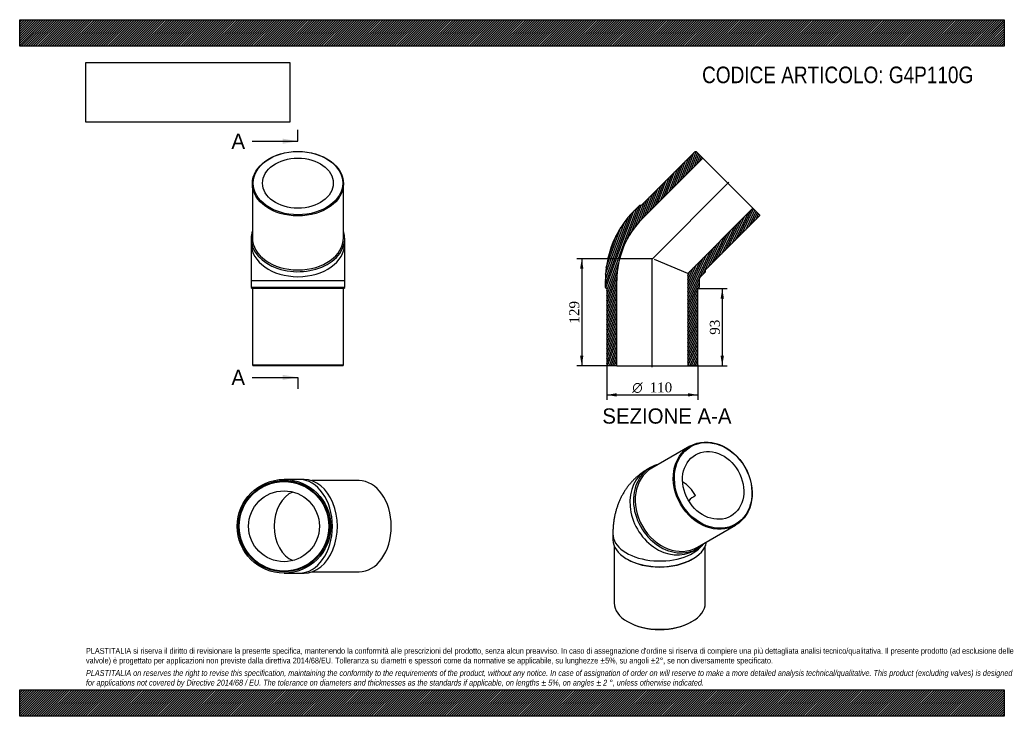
# Model space of a CAD drawing. Header units: millimetres. Extents: x 0 to 1188, y 0 to 840.
import ezdxf
from ezdxf.enums import TextEntityAlignment as Align
from ezdxf.lldxf.tags import DXFTag

# ---------------------------------------------------------------- set-up
doc = ezdxf.new("R2010")
doc.units = ezdxf.units.MM
doc.header["$LTSCALE"] = 4
for name, color, linetype in [('Default', 7, 'Continuous'), ('DV4_Default', 7, 'Continuous'), ('G4P110G', 7, 'Continuous')]:
    doc.layers.add(name, color=color, linetype=linetype)
doc.styles.add('SEACAD_Solid_Edge_ANSI', font='seans.ttf')
doc.styles.add('SEACAD_Solid_Edge_ANSI1_Symbols', font='semeca1.ttf')
doc.styles.add('SEACAD_Times_New_Roman', font='times.ttf')
tags = doc.linetypes.add('CENTER2', pattern=[28.575000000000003, 19.05, -3.175, 3.175, -3.175]).pattern_tags.tags
tags[10:11] = [DXFTag(74, 4), DXFTag(75, 0), DXFTag(340, '0'), DXFTag(46, 0.0), DXFTag(50, 0.0), DXFTag(44, 0.0), DXFTag(45, 0.0)]
tags[8:9] = [DXFTag(74, 4), DXFTag(75, 0), DXFTag(340, '0'), DXFTag(46, 0.0), DXFTag(50, 0.0), DXFTag(44, 0.0), DXFTag(45, 0.0)]
tags[6:7] = [DXFTag(74, 4), DXFTag(75, 0), DXFTag(340, '0'), DXFTag(46, 0.0), DXFTag(50, 0.0), DXFTag(44, 0.0), DXFTag(45, 0.0)]
tags[4:5] = [DXFTag(74, 4), DXFTag(75, 0), DXFTag(340, '0'), DXFTag(46, 0.0), DXFTag(50, 0.0), DXFTag(44, 0.0), DXFTag(45, 0.0)]
doc.dimstyles.new('ANSImm', dxfattribs={"dimtxt": 12, "dimasz": 12, "dimexe": 6, "dimexo": 0, "dimgap": 3, "dimtad": 1, "dimdsep": 46, "dimtxsty": 'SEACAD_Times_New_Roman', "dimblk1": '_SE_FILLED', "dimblk2": '_SE_FILLED', "dimsah": 1, "dimcen": 6, "dimazin": 0, "dimtfac": 0.85, "dimtdec": 3, "dimtofl": 0, "dimtmove": 0, "dimatfit": 3, "dimfxl": 1, "dimarcsym": 0})
picture_1 = doc.add_image_def('image1.jpg', size_in_pixel=(4302, 1260))
pattern_1 = [(45, (0, 0), (-1.414213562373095, 1.414213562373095), [])]

# ---------------------------------------------------------------- blocks, each defined once
blk = doc.blocks.new('SE')
at = {"layer": 'G4P110G', "color": 7, "linetype": 'Continuous'}
for p, q in [((808.722386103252, 325.733861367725), (762.7223927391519, 299.1757407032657)), ((761.2223925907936, 300.0417658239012), (756.9723932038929, 297.5880264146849)), ((817.722411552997, 203.9129571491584), (863.722404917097, 230.4710778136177)), ((715.7224067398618, 219.9231231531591), (715.7224073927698, 212.9829018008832)), ((717.2224080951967, 205.5163105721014), (717.222414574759, 136.6404670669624)), ((813.4724125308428, 199.7271669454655), (817.7224119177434, 202.1809063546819)), ((827.2224145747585, 136.6404774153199), (827.2224080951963, 205.5163209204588)), ((732.2708692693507, 189.9168818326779), (733.3315296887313, 189.3045092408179)), ((811.113289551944, 189.3045165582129), (812.1739498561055, 189.9168893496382)), ((733.3315367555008, 114.1868193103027), (734.0386437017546, 113.7785709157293)), ((810.4061897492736, 113.7785781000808), (811.1132966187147, 114.1868266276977))]:
    blk.add_line(p, q, dxfattribs=at)
blk.add_arc((838.3243072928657, 227.042212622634), 45.2715220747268, 120.3993031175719, 133.3921835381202, dxfattribs=at)
for centre, major_axis, ratio in [((836.2223955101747, 278.1024695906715), (27.50000940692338, -47.63139177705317), 0.8164965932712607), ((836.7223954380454, 278.3911448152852), (-27.00000923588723, 46.76536647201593), 0.8164965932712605), ((836.7223954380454, 278.3911448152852), (21.3500073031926, -36.97928052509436), 0.8164965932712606)]:
    blk.add_ellipse(centre, major_axis=major_axis, ratio=ratio, dxfattribs=at)
for centre, major_axis, ratio, start_param, end_param in [((785.2224028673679, 248.6575966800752), (-28.25000966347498, 48.93042973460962), 0.8164965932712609, 2.136803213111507e-16, 3.141592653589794), ((790.2224021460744, 251.5443489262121), (27.50000940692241, -47.63139177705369), 0.8164965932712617, 3.141592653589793, 6.283185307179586), ((789.4724022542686, 251.1113360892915), (-28.2500096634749, 48.93042973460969), 0.8164965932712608, 1.709442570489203e-15, 3.37253413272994), ((789.4724022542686, 251.1113360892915), (-28.2500096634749, 48.93042973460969), 0.8164965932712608, 6.052243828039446, 6.283185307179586), ((785.2224028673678, 248.6575966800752), (21.35000730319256, -36.97928052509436), 0.8164965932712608, 1.570796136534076, 2.120204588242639), ((772.2224067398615, 219.9231284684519), (56.49999999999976, 5.31529268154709e-06), 0.5773502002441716, 3.141590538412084, 5.856150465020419), ((772.2224073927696, 212.9829071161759), (56.49999999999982, 5.315292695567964e-06), 0.5773502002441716, 3.141592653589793, 6.195912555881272), ((772.2224075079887, 211.7581621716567), (54.99999999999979, 5.174178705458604e-06), 0.5773502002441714, 3.926990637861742, 5.497787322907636), ((772.2224145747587, 136.6404722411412), (-54.99999999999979, -5.174178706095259e-06), 0.577350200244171, 0, 3.141592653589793), ((772.2224146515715, 135.8239756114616), (-53.99999999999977, -5.080102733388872e-06), 0.577350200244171, 0.7853979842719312, 2.356194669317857)]:
    blk.add_ellipse(centre, major_axis=major_axis, ratio=ratio, start_param=start_param, end_param=end_param, dxfattribs=at)
blk.add_open_spline([(756.9723932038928, 297.5880264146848), (755.7253842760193, 296.846643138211), (753.6422949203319, 295.5978501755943), (750.3451824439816, 293.3367545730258), (747.2565770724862, 290.9884193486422), (744.2715735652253, 288.4735820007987), (741.4206249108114, 285.8178304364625), (738.700871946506, 283.0208821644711), (736.1179648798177, 280.0892172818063), (733.6748684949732, 277.0272561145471), (731.3748974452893, 273.839656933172), (729.2209441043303, 270.5306357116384), (727.2157439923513, 267.1041011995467), (725.3618744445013, 263.5635921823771), (723.6618355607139, 259.9123020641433), (722.1181141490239, 256.1531155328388), (720.7332525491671, 252.2887259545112), (719.5098972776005, 248.3216888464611), (718.4508532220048, 244.2549793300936), (717.5589949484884, 240.0909206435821), (716.8375319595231, 235.8365684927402), (716.2886767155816, 231.4847419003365), (715.9180880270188, 227.0876379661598), (715.745405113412, 223.1279386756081), (715.7279524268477, 220.8964907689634), (715.7224067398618, 219.9231231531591)], degree=3, knots=[0, 0, 0, 0, 0.04275740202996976, 0.08494907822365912, 0.1270922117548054, 0.1692227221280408, 0.2113774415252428, 0.253594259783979, 0.2959123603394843, 0.3383724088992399, 0.3810166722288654, 0.4238890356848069, 0.4670348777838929, 0.5105007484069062, 0.5543337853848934, 0.5985807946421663, 0.6432869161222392, 0.6884938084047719, 0.734237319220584, 0.780544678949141, 0.827431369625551, 0.8748979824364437, 0.9229275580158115, 0.9714840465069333, 1, 1, 1, 1], dxfattribs=at)
blk = doc.blocks.new('SE1')
at = {"layer": 'G4P110G', "color": 7, "linetype": 'Continuous'}
for p, q in [((280.7215290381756, 642.2110089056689), (280.7215290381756, 577.1571850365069)), ((390.7215290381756, 577.1571850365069), (390.7215290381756, 642.2110089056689)), ((279.2215290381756, 576.0965248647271), (279.2215290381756, 570.0861172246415)), ((392.2215290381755, 570.0861172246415), (392.2215290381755, 576.0965248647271)), ((279.2215290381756, 570.0861172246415), (279.2215290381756, 525.7013409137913)), ((392.2215290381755, 525.7013409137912), (392.2215290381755, 570.0861172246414)), ((279.2215290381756, 525.7013409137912), (392.2215290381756, 525.7013409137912)), ((279.2215290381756, 525.7013409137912), (279.2215290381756, 517.2013409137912)), ((392.2215290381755, 517.2013409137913), (392.2215290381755, 525.7013409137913)), ((392.221529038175, 517.2013409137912), (279.2215290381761, 517.2013409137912)), ((279.2215290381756, 517.2013409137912), (280.7215290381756, 515.7013409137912)), ((390.7215290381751, 515.7013409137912), (280.7215290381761, 515.7013409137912)), ((280.7215290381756, 515.7013409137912), (280.7215290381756, 423.7013409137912)), ((390.7215290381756, 515.7013409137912), (392.2215290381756, 517.2013409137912)), ((390.7215290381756, 423.7013409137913), (390.7215290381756, 515.7013409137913)), ((280.721529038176, 423.7013409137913), (390.721529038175, 423.7013409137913)), ((280.7215290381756, 423.7013409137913), (281.7215290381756, 422.7013409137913)), ((389.7215290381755, 422.7013409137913), (281.7215290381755, 422.7013409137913)), ((389.7215290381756, 422.7013409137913), (390.7215290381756, 423.7013409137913))]:
    blk.add_line(p, q, dxfattribs=at)
for centre, major_axis, ratio in [((335.7215290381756, 642.2110089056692), (55.00000000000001, -2.775557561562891e-14), 0.7071067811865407), ((335.7215290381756, 642.9181156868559), (53.99999999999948, 2.775557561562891e-14), 0.7071067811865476), ((335.7215290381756, 642.9181156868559), (42.70000000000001, 0), 0.7071067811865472)]:
    blk.add_ellipse(centre, major_axis=major_axis, ratio=ratio, dxfattribs=at)
for centre, major_axis, ratio, start_param, end_param in [((335.7215290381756, 576.0965248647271), (-56.49999999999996, 3.469446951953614e-14), 0.7071067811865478, 0, 3.372534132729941), ((335.7215290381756, 576.0965248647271), (-56.49999999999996, 3.469446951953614e-14), 0.7071067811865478, 6.052243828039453, 6.283185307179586), ((335.7215290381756, 577.1571850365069), (-55.00000000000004, -1.734723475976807e-14), 0.7071067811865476, 0, 3.141592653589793), ((335.7215290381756, 570.0861172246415), (56.50000000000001, 2.775557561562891e-14), 0.707106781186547, 3.141592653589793, 6.283185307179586)]:
    blk.add_ellipse(centre, major_axis=major_axis, ratio=ratio, start_param=start_param, end_param=end_param, dxfattribs=at)
blk = doc.blocks.new('SE2')
at = {"layer": 'G4P110G', "color": 7, "linetype": 'Continuous'}
for p, q in [((337.2931218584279, 285.6510744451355), (318.9083455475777, 285.6510744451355)), ((343.3035294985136, 285.6510744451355), (337.2931218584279, 285.6510744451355)), ((409.4180135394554, 284.1510744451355), (352.4482000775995, 284.1510744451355)), ((318.9083455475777, 172.6510744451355), (337.2931218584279, 172.6510744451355)), ((337.2931218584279, 172.6510744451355), (343.3035294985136, 172.6510744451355)), ((352.4482000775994, 174.1510744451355), (409.4180135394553, 174.1510744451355))]:
    blk.add_line(p, q, dxfattribs=at)
for centre, radius in [((318.9083455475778, 229.1510744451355), 56.50000000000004), ((318.9083455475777, 229.1510744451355), 55.00000000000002), ((318.9083455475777, 229.1510744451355), 54.00000000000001), ((318.9083455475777, 229.1510744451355), 42.7)]:
    blk.add_circle(centre, radius, dxfattribs=at)
for centre, major_axis, ratio, start_param, end_param in [((337.2931218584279, 229.1510744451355), (-2.081668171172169e-14, -56.50000000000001), 0.7071067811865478, 5.210483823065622e-16, 3.141592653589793), ((343.3035294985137, 229.1510744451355), (-3.816391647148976e-14, 56.49999999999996), 0.7071067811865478, 3.141592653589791, 6.283185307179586), ((409.4180135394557, 229.1510744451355), (4.163336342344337e-14, -55.00000000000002), 0.7071067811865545, 3.910957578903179e-16, 3.141592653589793), ((337.2931218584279, 229.1510744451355), (-1.040834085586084e-14, -42.69999999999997), 0.7071067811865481, 3.396560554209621, 6.028217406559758)]:
    blk.add_ellipse(centre, major_axis=major_axis, ratio=ratio, start_param=start_param, end_param=end_param, dxfattribs=at)
blk = doc.blocks.new('SE4')
at = {"color": 7, "linetype": 'Continuous', "style": 'SEACAD_Solid_Edge_ANSI'}
blk.add_text('A', height=18.4, dxfattribs=at).set_placement((255.4889708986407, 702.6527422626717), align=Align.TOP_LEFT)
blk = doc.blocks.new('SE5')
at = {"color": 7, "linetype": 'Continuous', "style": 'SEACAD_Solid_Edge_ANSI'}
blk.add_text('A', height=18.4, dxfattribs=at).set_placement((255.4889708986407, 417.8783802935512), align=Align.TOP_LEFT)
blk = doc.blocks.new('SEANNOT_GROUP')
at = {"linetype": 'Continuous'}
blk.add_hatch(color=7, dxfattribs=at).paths.add_polyline_path([(317.3215286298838, 690.3860755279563), (335.7215290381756, 693.4527422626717), (317.3215286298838, 696.519408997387)])
at = {"color": 7, "linetype": 'Continuous'}
blk.add_lwpolyline([(280.5215290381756, 693.4527422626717), (335.7215290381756, 693.4527422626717)], dxfattribs=at)
blk = doc.blocks.new('SEANNOT_GROUP1')
at = {"linetype": 'Continuous'}
blk.add_hatch(color=7, dxfattribs=at).paths.add_polyline_path([(317.3215286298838, 405.611713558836), (335.7215290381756, 408.6783802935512), (317.3215286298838, 411.7450470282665)])
at = {"color": 7, "linetype": 'Continuous'}
blk.add_lwpolyline([(280.5215290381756, 408.6783802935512), (335.7215290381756, 408.6783802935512)], dxfattribs=at)
blk = doc.blocks.new('SE3')
at = {"layer": 'Default', "color": 7, "linetype": 'CENTER2'}
for p, q in [((335.7215290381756, 693.4527422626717), (335.7215290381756, 707.2527422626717)), ((335.7215290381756, 408.6783802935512), (335.7215290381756, 394.8783802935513))]:
    blk.add_line(p, q, dxfattribs=at)
at = {"layer": 'Default', "color": 7, "linetype": 'CENTER2', "const_width": 0.0001}
blk.add_lwpolyline([(335.7215290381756, 693.4527422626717), (335.7215290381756, 408.6783802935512)], dxfattribs=at)
at = {"layer": 'Default'}
for name in ['SE4', 'SEANNOT_GROUP', 'SE5', 'SEANNOT_GROUP1']:
    blk.add_blockref(name, (0, 0), dxfattribs=at)
blk = doc.blocks.new('SE6')
at = {"layer": 'G4P110G', "linetype": 'Continuous'}
h = blk.add_hatch(dxfattribs=at)
h.set_pattern_fill('LINE', scale=0.6299212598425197, angle=70, style=0)
h.set_pattern_definition([(70, (0, 0), (-1.879385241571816, 0.6840402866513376), [])])
edge = h.paths.add_edge_path()
edge.add_line((749.824325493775, 616.0480580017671), (747.7030051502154, 616.0480580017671))
edge.add_line((747.7030051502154, 616.0480580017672), (741.6925975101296, 610.0376503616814))
edge.add_arc((826.0289069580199, 525.7013409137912), 119.2695526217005, 135, 180)
edge.add_line((706.7593543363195, 525.7013409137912), (706.7593543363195, 517.2013409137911))
edge.add_line((706.7593543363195, 517.2013409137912), (708.2593543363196, 515.7013409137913))
edge.add_line((708.2593543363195, 515.7013409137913), (708.2593543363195, 423.7013409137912))
edge.add_line((708.2593543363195, 423.7013409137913), (709.2593543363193, 422.7013409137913))
edge.add_line((709.2593543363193, 422.7013409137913), (720.5593543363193, 422.7013409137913))
edge.add_line((720.5593543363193, 422.7013409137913), (720.5593543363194, 525.7013409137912))
edge.add_arc((826.0289069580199, 525.7013409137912), 105.4695526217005, 135, 180, ccw=False)
edge.add_line((751.450671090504, 600.279576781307), (824.2826695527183, 673.1115752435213))
edge.add_line((824.2826695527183, 673.1115752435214), (816.2923629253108, 681.1018818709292))
edge.add_line((816.292362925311, 681.1018818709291), (814.8781493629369, 681.1018818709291))
edge.add_line((814.8781493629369, 681.1018818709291), (749.8243254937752, 616.0480580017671))
h = blk.add_hatch(dxfattribs=at)
h.set_pattern_fill('LINE', scale=0.6299212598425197, angle=65, style=0)
h.set_pattern_definition([(65, (0, 0), (-1.8126155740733, 0.8452365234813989), [])])
edge = h.paths.add_edge_path()
edge.add_line((827.6060714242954, 536.1449917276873), (827.6060714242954, 538.2663120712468))
edge.add_line((827.6060714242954, 538.2663120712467), (892.6598952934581, 603.3201359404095))
edge.add_line((892.6598952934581, 603.3201359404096), (892.6598952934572, 604.7343495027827))
edge.add_line((892.6598952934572, 604.7343495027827), (884.6695886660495, 612.7246561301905))
edge.add_line((884.6695886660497, 612.7246561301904), (805.9593543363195, 534.0144218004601))
edge.add_line((805.9593543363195, 534.0144218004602), (805.9593543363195, 422.7013409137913))
edge.add_line((805.9593543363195, 422.7013409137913), (817.2593543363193, 422.7013409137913))
edge.add_line((817.2593543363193, 422.7013409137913), (818.2593543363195, 423.7013409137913))
edge.add_line((818.2593543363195, 423.7013409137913), (818.2593543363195, 515.7013409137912))
edge.add_line((818.2593543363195, 515.7013409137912), (819.7593543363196, 517.2013409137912))
edge.add_line((819.7593543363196, 517.2013409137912), (819.7593543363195, 525.7013409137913))
edge.add_arc((826.0289069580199, 525.7013409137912), 6.26955262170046, 134.9999999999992, 180, ccw=False)
edge.add_line((821.5956637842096, 530.1345840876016), (827.6060714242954, 536.1449917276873))
at = {"layer": 'DV4_Default', "color": 7, "linetype": 'CENTER2'}
for p, q in [((762.955961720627, 551.3979482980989), (855.7135659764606, 644.1555525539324)), ((763.2593543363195, 420.9513409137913), (763.2593543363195, 552.2188456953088))]:
    blk.add_line(p, q, dxfattribs=at)
at = {"layer": 'G4P110G', "color": 7, "linetype": 'Continuous'}
for p, q in [((814.878149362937, 681.1018818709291), (749.8243254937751, 616.0480580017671)), ((814.878149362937, 681.1018818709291), (816.292362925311, 681.1018818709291)), ((824.2826695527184, 673.1115752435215), (816.2923629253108, 681.1018818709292)), ((751.450671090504, 600.279576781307), (824.2826695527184, 673.1115752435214)), ((824.2826695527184, 673.1115752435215), (884.6695886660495, 612.7246561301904)), ((741.6925975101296, 610.0376503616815), (747.7030051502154, 616.0480580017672)), ((749.824325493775, 616.0480580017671), (747.7030051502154, 616.0480580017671)), ((884.6695886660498, 612.7246561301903), (805.9593543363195, 534.0144218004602)), ((892.6598952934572, 604.7343495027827), (884.6695886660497, 612.7246561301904)), ((827.6060714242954, 538.2663120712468), (892.6598952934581, 603.3201359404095)), ((892.6598952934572, 604.7343495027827), (892.659895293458, 603.3201359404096)), ((805.9593543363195, 534.0144218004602), (765.7429026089, 550.6726215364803)), ((827.6060714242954, 536.1449917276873), (821.5956637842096, 530.1345840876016)), ((827.6060714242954, 536.1449917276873), (827.6060714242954, 538.2663120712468)), ((706.7593543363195, 517.2013409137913), (706.7593543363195, 525.7013409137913)), ((720.5593543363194, 422.7013409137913), (720.5593543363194, 525.7013409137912)), ((805.9593543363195, 534.0144218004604), (805.9593543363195, 422.7013409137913)), ((819.7593543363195, 525.7013409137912), (819.7593543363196, 517.2013409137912)), ((706.7593543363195, 517.2013409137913), (708.2593543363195, 515.7013409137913)), ((708.2593543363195, 515.7013409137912), (708.2593543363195, 423.7013409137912)), ((818.2593543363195, 515.7013409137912), (819.7593543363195, 517.2013409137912)), ((818.2593543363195, 423.7013409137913), (818.2593543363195, 515.7013409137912)), ((709.2593543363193, 422.7013409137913), (708.2593543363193, 423.7013409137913)), ((720.5593543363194, 422.7013409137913), (709.2593543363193, 422.7013409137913)), ((720.5593543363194, 422.7013409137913), (805.9593543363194, 422.7013409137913)), ((817.2593543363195, 422.7013409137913), (805.9593543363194, 422.7013409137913)), ((818.2593543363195, 423.7013409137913), (817.2593543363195, 422.7013409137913))]:
    blk.add_line(p, q, dxfattribs=at)
for radius, start in [(119.2695526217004, 135), (105.4695526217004, 135.0000000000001), (6.269552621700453, 134.9999999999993)]:
    blk.add_arc((826.0289069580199, 525.7013409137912), radius, start, 180, dxfattribs=at)
blk = doc.blocks.new('DMBLK41')
at = {"layer": 'Default', "linetype": 'Continuous'}
for points in [[(849.693051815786, 503.7013408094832), (847.6930517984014, 515.7013409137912), (845.6930517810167, 503.7013408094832)], [(849.693051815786, 434.7013388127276), (845.6930517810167, 434.7013388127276), (847.6930517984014, 422.7013387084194)]]:
    blk.add_hatch(color=7, dxfattribs=at).paths.add_polyline_path(points)
at = {"layer": 'Default', "color": 7, "linetype": 'Continuous'}
for p, q in [((818.2593543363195, 515.7013409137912), (853.6930518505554, 515.7013409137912)), ((847.6930517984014, 515.7013409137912), (847.6930517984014, 422.7013387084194)), ((805.9593543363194, 422.7013409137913), (853.6930518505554, 422.7013409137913))]:
    blk.add_line(p, q, dxfattribs=at)
at = {"layer": 'Default', "color": 7, "linetype": 'Continuous', "style": 'SEACAD_Times_New_Roman'}
blk.add_text('93', height=12, rotation=90, dxfattribs=at).set_placement((832.6930517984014, 460.1018137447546), align=Align.TOP_LEFT)
blk = doc.blocks.new('_SE_FILLED')
at = {"color": 0}
blk.add_line((0, 0), (-1, 0), dxfattribs=at)
blk.add_solid([(0, 0), (-1, -0.1665), (-1, 0.1665), (0, 0)], dxfattribs=at)
blk = doc.blocks.new('GDimGGroup')
at = {"layer": 'Default', "linetype": 'Continuous'}
for points in [[(720.2593544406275, 385.5987777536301), (720.2593544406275, 389.5987777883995), (708.2593543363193, 387.5987777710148)], [(806.2593536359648, 385.5987777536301), (818.2593537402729, 387.5987777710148), (806.2593536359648, 389.5987777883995)]]:
    blk.add_hatch(color=7, dxfattribs=at).paths.add_polyline_path(points)
at = {"layer": 'Default', "color": 7, "linetype": 'Continuous'}
for p, q in [((708.2593543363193, 423.7013409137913), (708.2593543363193, 381.5987777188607)), ((818.2593543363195, 423.7013409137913), (818.2593543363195, 381.5987777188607)), ((708.2593543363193, 387.5987777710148), (818.2593537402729, 387.5987777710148))]:
    blk.add_line(p, q, dxfattribs=at)
for s, style, p in [('O', 'SEACAD_Solid_Edge_ANSI1_Symbols', (739.1679596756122, 402.5987777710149)), ('110', 'SEACAD_Times_New_Roman', (760.0521702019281, 402.5987777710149))]:
    blk.add_text(s, height=12, dxfattribs=dict(at, style=style)).set_placement(p, align=Align.TOP_LEFT)
blk = doc.blocks.new('DMBLK42')
at = {"layer": 'Default', "linetype": 'Continuous'}
for points in [[(676.1359420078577, 539.7013408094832), (680.135942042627, 539.7013408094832), (678.1359420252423, 551.7013409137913)], [(676.1359420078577, 434.7013478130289), (678.1359420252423, 422.7013477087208), (680.135942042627, 434.7013478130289)]]:
    blk.add_hatch(color=7, dxfattribs=at).paths.add_polyline_path(points)
at = {"layer": 'Default', "color": 7, "linetype": 'Continuous'}
for p, q in [((763.2593543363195, 551.7013409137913), (672.1359419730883, 551.7013409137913)), ((678.1359420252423, 551.7013409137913), (678.1359420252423, 422.7013477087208)), ((720.5593543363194, 422.7013409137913), (672.1359419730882, 422.7013409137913))]:
    blk.add_line(p, q, dxfattribs=at)
at = {"layer": 'Default', "color": 7, "linetype": 'Continuous', "style": 'SEACAD_Times_New_Roman'}
blk.add_text('129', height=12, rotation=90, dxfattribs=at).set_placement((663.1359420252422, 473.55205521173), align=Align.TOP_LEFT)

msp = doc.modelspace()

# ---------------------------------------------------------------- hatches: boundary and pattern name
at = {"layer": 'Default', "linetype": 'Continuous'}
h = msp.add_hatch(dxfattribs=at)
h.set_pattern_fill('LINE', scale=0.6299212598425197, angle=45, style=0)
h.set_pattern_definition(pattern_1)
h.paths.add_polyline_path([(1188, 808.0000131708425), (1188, 840.0000131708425), (1.020126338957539e-05, 840.0000131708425), (1.020126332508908e-05, 808.0000131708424)])
for points in [[(1188, 808.0000131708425), (1188, 840.0000131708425), (1.020126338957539e-05, 840.0000131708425), (1.020126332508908e-05, 808.0000131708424)], [(1187.999983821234, -1.146095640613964e-05), (1187.999983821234, 31.99999999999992), (-1.61787658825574e-05, 31.99999999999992), (-1.61787658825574e-05, -1.146095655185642e-05)]]:
    msp.add_hatch(color=7, dxfattribs=at).paths.add_polyline_path(points)
h = msp.add_hatch(dxfattribs=at)
h.set_pattern_fill('LINE', scale=0.6299212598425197, angle=45, style=0)
h.set_pattern_definition(pattern_1)
h.paths.add_polyline_path([(1187.999983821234, -1.146095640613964e-05), (1187.999983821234, 31.99999999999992), (-1.61787658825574e-05, 31.99999999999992), (-1.61787658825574e-05, -1.146095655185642e-05)])

# ---------------------------------------------------------------- linework, layer by layer
at = {"layer": 'Default', "color": 7, "linetype": 'Continuous'}
for p, q in [((1.020126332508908e-05, 840.0000131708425), (1188, 840.0000131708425)), ((1.020126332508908e-05, 808.0000131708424), (1.020126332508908e-05, 840.0000131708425)), ((1188, 840.0000131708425), (1188, 808.0000131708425)), ((1188, 808.0000131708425), (1.020126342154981e-05, 808.0000131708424)), ((-1.61787658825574e-05, 31.99999999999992), (1187.999983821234, 31.99999999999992)), ((-1.61787658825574e-05, -1.146095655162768e-05), (-1.61787658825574e-05, 31.99999999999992)), ((1187.999983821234, 31.99999999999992), (1187.999983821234, -1.146095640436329e-05)), ((1187.999983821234, -1.146095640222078e-05), (-1.617876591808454e-05, -1.146095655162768e-05))]:
    msp.add_line(p, q, dxfattribs=at)

# ---------------------------------------------------------------- block references
at = {"layer": 'Default'}
for name in ['SE3', 'SE1', 'SE6', 'GDimGGroup', 'SE', 'SE2']:
    msp.add_blockref(name, (0, 0), dxfattribs=at)

# ---------------------------------------------------------------- texts
at = {"layer": 'Default', "color": 7, "linetype": 'Continuous', "style": 'SEACAD_Solid_Edge_ANSI'}
msp.add_text('SEZIONE A-A', height=18.4, dxfattribs=at).set_placement((702.9873690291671, 371.2993359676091), align=Align.TOP_LEFT)
at = {"layer": 'Default', "attachment_point": 1}
for s, insert, char_height, width in [('{\\fArial Narrow|b0||i0||c0|p34;\\C7;\\H20.;\\W1.;CODICE ARTICOLO: G4P110G}', (823.3822691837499, 783.4718041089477), 20, 344.0014883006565), ("{\\fArial Narrow|b0||i0||c0|p34;\\C7;\\H7.;\\W1.;PLASTITALIA si riserva il diritto di revisionare la presente specifica, mantenendo la conformità alle prescrizioni del prodotto, senza alcun preavviso. In caso di assegnazione d'ordine si riserva di compiere una più dettagliata analisi tecnico/qualitativa. Il presente prodotto (ad esclusione delle \\P}{\\fArial Narrow|b0||i0||c0|p34;\\C7;\\H7.;\\W1.;valvole) è progettato per applicazioni non previste dalla direttiva 2014/68/EU. Tolleranza su diametri e spessori come da normative se applicabile, su lunghezze ±5%, su angoli ±2°, se non diversamente specificato.\\P}{\\fArial Narrow|b0||i0||c0|p34;\\C7;\\H2.;\\W1.;   \\P}{\\fArial Narrow|b0||i1||c0|p34;\\C7;\\H7.;\\W1.;PLASTITALIA on reserves the right to revise this specification, maintaining the conformity to the requirements of the product, without any notice. In case of assignation of order on will reserve to make a more detailed analysis technical/qualitative. This product (excluding valves) is designed \\P}{\\fArial Narrow|b0||i1||c0|p34;\\C7;\\H7.;\\W1.;for applications not covered by Directive 2014/68 / EU. The tolerance on diameters and thicknesses as the standards if applicable, on lengths ± 5%, on angles ± 2 °, unless otherwise indicated.\\P}", (79.9999838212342, 82.40946089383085), 7, 1028)]:
    msp.add_mtext(s, dxfattribs=dict(at, insert=insert, char_height=char_height, width=width))

# ---------------------------------------------------------------- dimensions: what is measured, and where the dimension line sits
at = {"layer": 'Default', "color": 7, "linetype": 'Continuous'}
for base, p1, p2, picture, middle in [((678.1359420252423, 422.7013409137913), (763.2593543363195, 551.7013409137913), (720.5593543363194, 422.7013409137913), 'DMBLK42', (678.1359420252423, 487.201344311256)), ((847.6930517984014, 422.7013409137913), (818.2593543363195, 515.7013409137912), (805.9593543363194, 422.7013409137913), 'DMBLK41', (847.6930517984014, 469.2013398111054))]:
    dim = msp.add_linear_dim(base=base, p1=p1, p2=p2, angle=90, text='\\A1;<>', dimstyle='ANSImm', dxfattribs=at)
    dim.commit()
    dim.dimension.update_dxf_attribs({"geometry": picture, "text_midpoint": middle, "dimtype": 160})

# ---------------------------------------------------------------- pictures from other files: only their frames are drawn
image = msp.add_image(picture_1, insert=(80.00001020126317, 716.4127117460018), size_in_units=(245.82857142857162, 72.00000000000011))
image.dxf.flags = 7

doc.saveas('drawing.dxf')
